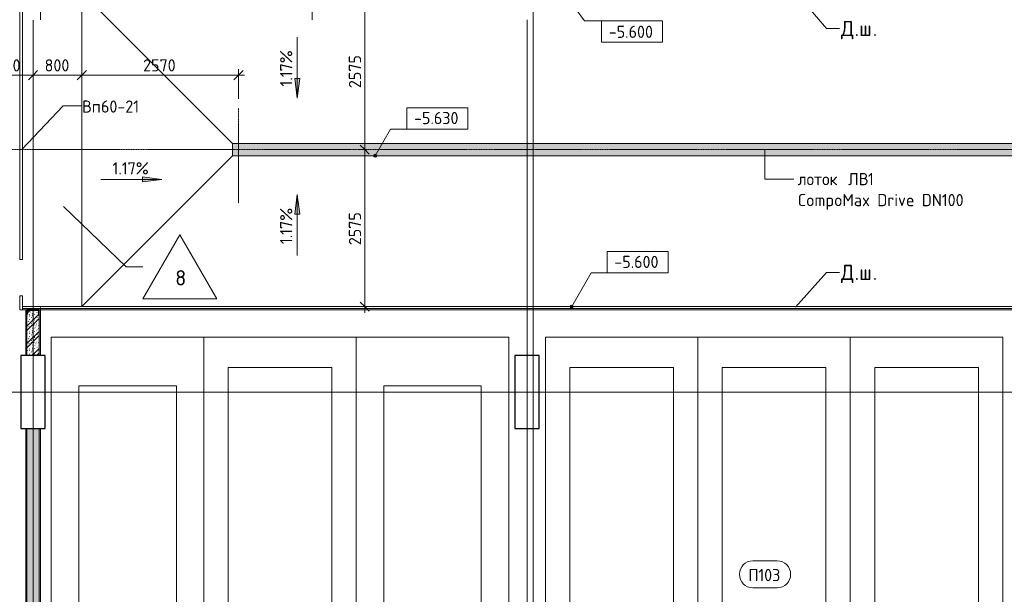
# Model space of a CAD drawing. Header units: millimetres. Extents: x 25420 to 100191, y -10965 to 131188.
# Tile 20 of 53: x 56681 to 72825, y 70684 to 80105. Entities that reach past the tile are written whole.
import ezdxf

# ---------------------------------------------------------------- set-up
doc = ezdxf.new("R2010")
doc.units = ezdxf.units.MM
for name, pattern in [('3_ Штрих_ 1 х 1 мм', [2, 1, -1]), ('4_ Штрихпунктир_ 10 х 2 мм', [14, 10, -2, 0, -2]), ('4_ Штрихпунктир_ 5 х 2 мм', [9, 5, -2, 0, -2])]:
    doc.linetypes.add(name, pattern=pattern)
for name, color, linetype, lineweight in [('A-ANNO-DIMS', 7, 'Continuous', 5), ('A-ANNO-DIMS-100', 7, 'Continuous', 5), ('A-AREA', 7, '3_ Штрих_ 1 х 1 мм', 13), ('A-AREA-IDEN', 7, 'Continuous', 5), ('A-DETL', 7, 'Continuous', 25), ('A-DETL-GENF', 7, 'Continuous', 13), ('A-DOOR', 7, 'Continuous', 13), ('A-DOOR-IDEN', 7, 'Continuous', 5), ('A-FLOR', 7, 'Continuous', 13), ('A-FLOR-IDEN', 7, 'Continuous', 5), ('A-GENM', 7, 'Continuous', 13), ('A-WALL', 7, 'Continuous', 13), ('A-WALL-PATT', 7, 'Continuous', 13), ('C-PRKG', 7, 'Continuous', 13), ('G-ANNO-DIMS', 7, 'Continuous', 5), ('G-ANNO-TEXT', 7, 'Continuous', 5), ('I-WALL', 7, 'Continuous', 13), ('M-EQPM', 7, 'Continuous', 13), ('S-COLS', 7, 'Continuous', 25), ('S-GRID', 7, 'Continuous', 5)]:
    doc.layers.add(name, color=color, linetype=linetype, lineweight=lineweight)
doc.styles.add('GOST Common_2', font='GOST_Common.ttf', dxfattribs={"height": 250})
doc.styles.add('GOST Common_3', font='GOST_Common.ttf', dxfattribs={"height": 200})
doc.dimstyles.new('2_мм', dxfattribs={"dimscale": 304.8, "dimtxt": 201.142999, "dimasz": 0.492126, "dimexe": 0.328084, "dimexo": 0.492126, "dimgap": 0, "dimtad": 1, "dimdec": 0, "dimdsep": 46, "dimtxsty": 'GOST Common_3', "dimblk1": 'OBLIQUE', "dimblk2": 'OBLIQUE', "dimsah": 1, "dimcen": 0.09, "dimdle": 0.328084, "dimadec": 5, "dimazin": 2, "dimtfac": 1, "dimtdec": 4, "dimtix": 1, "dimtmove": 0, "dimatfit": 3, "dimfxl": 1, "dimtvp": 1, "dimtolj": 1, "dimtzin": 0, "dimarcsym": 2})
pattern_1 = [(0, (0, 0), (203.2, 50.8), [3.353, -149.047, 3.353, -149.047, -812.8]), (0, (0, 0), (203.2, 50.8), [-304.8, 3.353, -301.447, 3.353, -149.047, -355.6]), (0, (0, 0), (203.2, 50.8), [-762, 3.353, -98.247, 3.353, -250.647]), (120, (76.2, 25.4), (-145.59409, 150.576362), [3.353, -149.047, 3.353, -149.047, -812.8]), (120, (76.2, 25.4), (-145.59409, 150.576362), [-304.8, 3.353, -301.447, 3.353, -149.047, -355.6]), (120, (76.2, 25.4), (-145.59409, 150.576362), [-762, 3.353, -98.247, 3.353, -250.647]), (240, (101.6, 127), (-57.60591, -201.376362), [3.353, -149.047, 3.353, -149.047, -812.8]), (240, (101.6, 127), (-57.60591, -201.376362), [-304.8, 3.353, -301.447, 3.353, -149.047, -355.6]), (240, (101.6, 127), (-57.60591, -201.376362), [-762, 3.353, -98.247, 3.353, -250.647])]
pattern_2 = [(135, (150.28, 188.64), (-282.8427, 3e-14), [5, -395]), (135, (174.9, 237.36), (-282.8427, 3e-14), [5, -395]), (135, (211.96, 236.53), (-282.8427, 3e-14), [5, -395]), (135, (114.96, 223.96), (-282.8427, 3e-14), [5, -395]), (135, (77.54, 223.96), (-282.8427, 3e-14), [5, -395]), (135, (57.44, 184.52), (-282.8427, 3e-14), [5, -395]), (135, (66.21, 142.9), (-282.8427, 3e-14), [5, -395]), (135, (107.33, 161), (-282.8427, 3e-14), [5, -395]), (135, (99.08, 130.94), (-282.8427, 3e-14), [5, -395]), (135, (22.6, 136.46), (-282.8427, 3e-14), [5, -395]), (135, (21.16, 168.08), (-282.8427, 3e-14), [5, -395]), (135, (46.13, 96.12), (-282.8427, 3e-14), [5, -395]), (135, (3.54, 74.6), (-282.8427, 3e-14), [5, -395]), (135, (40.3, 47.56), (-282.8427, 3e-14), [5, -395]), (135, (39.77, 18.47), (-282.8427, 3e-14), [5, -395]), (135, (76.94, 37.28), (-282.8427, 3e-14), [5, -395]), (135, (114.18, 62.4), (-282.8427, 3e-14), [5, -395]), (135, (139.87, 90.2), (-282.8427, 3e-14), [5, -395]), (135, (141.44, 15.82), (-282.8427, 3e-14), [5, -395]), (135, (188.69, 26.73), (-282.8427, 3e-14), [5, -395]), (135, (176.14, 51.36), (-282.8427, 3e-14), [5, -395]), (135, (177.03, 0), (-282.8427, 3e-14), [5, -395]), (135, (276.61, 8.22), (-282.8427, 3e-14), [5, -395]), (135, (271.19, 31.72), (-282.8427, 3e-14), [5, -395]), (135, (268.29, 119.65), (-282.8427, 3e-14), [5, -395]), (135, (237.92, 101.95), (-282.8427, 3e-14), [5, -395]), (135, (237.92, 158.27), (-282.8427, 3e-14), [5, -395]), (135, (260.4, 204.35), (-282.8427, 3e-14), [5, -395]), (135, (275.54, 235.4), (-282.8427, 3e-14), [5, -395]), (135, (117.62, 268.96), (-282.8427, 3e-14), [5, -395]), (135, (203.62, 273.83), (-282.8427, 3e-14), [5, -395]), (135, (47.24, 279.3), (-282.8427, 3e-14), [5, -395]), (135, (23.2, 266.16), (-282.8427, 3e-14), [5, -395]), (135, (42.78, 232.52), (-282.8427, 3e-14), [5, -395]), (135, (177.76, 90.57), (-282.8427, 3e-14), [5, -395]), (135, (181.12, 121.8), (-282.8427, 3e-14), [5, -395]), (135, (206.73, 172.06), (-282.8427, 3e-14), [5, -395]), (135, (143.14, 136.62), (-282.8427, 3e-14), [5, -395]), (135, (211.51, 131.86), (-282.8427, 3e-14), [5, -395]), (135, (81.47, 95.1), (-282.8427, 3e-14), [5, -395]), (135, (235.13, 60.46), (-282.8427, 3e-14), [5, -395]), (135, (242.24, 4.89), (-282.8427, 3e-14), [5, -395]), (45, (0, 106.07), (-282.8427, 0), []), (45, (106.07, 0), (-282.8427, 0), []), (45, (176.78, 0), (-282.8427, 0), []), (45, (0, 176.78), (-282.8427, 0), [])]

# ---------------------------------------------------------------- blocks, each defined once
blk = doc.blocks.new('Наметкина 10_РД_АР_П_Отделка_R21_rvt-1--01_Подвал_МП_часть Б')
at = {"layer": 'A-WALL-PATT', "lineweight": 5}
h = blk.add_hatch(dxfattribs=at)
h.set_pattern_fill('FP_6', color=256, style=0, pattern_type=2)
h.set_pattern_definition(pattern_1)
h.paths.add_polyline_path([(57020, 74600), (57020, 75350), (57000, 75350), (57000, 74600)])
h.paths.add_polyline_path([(57020, 80600), (57020, 86600), (57000, 86600), (57000, 80600)])
h = blk.add_hatch(dxfattribs=at)
h.set_pattern_fill('FP_6', color=256, style=0, pattern_type=2)
h.set_pattern_definition(pattern_1)
h.paths.add_polyline_path([(56799, 74600), (56800, 74600), (56799, 75350), (56780, 75350), (56780, 74600)])
h = blk.add_hatch(dxfattribs=at)
h.set_pattern_fill('FP_6', color=256, style=0, pattern_type=2)
h.set_pattern_definition(pattern_1)
h.paths.add_polyline_path([(56800, 66400), (56800, 73400), (56780, 73400), (56780, 66400)])
h = blk.add_hatch(dxfattribs=at)
h.set_pattern_fill('FP_6', color=256, style=0, pattern_type=2)
h.set_pattern_definition(pattern_1)
h.paths.add_polyline_path([(57020, 66400), (57020, 73400), (57000, 73400), (57000, 66400)])
at = {"layer": 'A-WALL'}
for p, q in [((56799, 75350), (56780, 75350)), ((56780, 75350), (56780, 74600)), ((56800, 74600), (56800, 75274)), ((57000, 75350), (57000, 74600)), ((57020, 75350), (57000, 75350)), ((57020, 74600), (57020, 75350)), ((56780, 74600), (56800, 74600)), ((57000, 74600), (57020, 74600)), ((56800, 73400), (56780, 73400)), ((56780, 73400), (56780, 66400)), ((56800, 66400), (56800, 73400)), ((57000, 73400), (57000, 66400)), ((57020, 73400), (57000, 73400)), ((57020, 66400), (57020, 73400))]:
    blk.add_line(p, q, dxfattribs=at)
blk = doc.blocks.new('АР_Машиноместо - 4900x2400_М__5300х2500_-V4--01_Подвал_МП_часть Б')
at = {"layer": 'C-PRKG'}
for p, q in [((2500, 0), (0, 0)), ((0, 0), (0, -5300)), ((2500, 0), (2500, -5300)), ((450, -800), (450, -4500)), ((450, -800), (2050, -800)), ((2050, -800), (2050, -4500)), ((450, -4500), (2050, -4500)), ((2500, -5300), (0, -5300))]:
    blk.add_line(p, q, dxfattribs=at)
blk = doc.blocks.new('АР_Машиноместо - 5300x2500_С-V3--01_Подвал_МП_часть Б')
at = {"layer": 'C-PRKG'}
for p, q in [((2500, 5300), (0, 5300)), ((0, 0), (0, 5300)), ((2500, 0), (2500, 5300)), ((400, 4800), (2100, 4800)), ((400, 500), (400, 4800)), ((2100, 500), (2100, 4800)), ((400, 500), (2100, 500)), ((2500, 0), (0, 0))]:
    blk.add_line(p, q, dxfattribs=at)
blk = doc.blocks.new('АР_Машиноместо - 4900x2400_М__5300х2500_-V13--01_Подвал_МП_часть Б')
at = {"layer": 'C-PRKG'}
for p, q in [((2500, 5300), (0, 5300)), ((0, 5200), (0, 5300)), ((2500, 0), (2500, 5300)), ((0, 0), (0, 5050)), ((450, 4500), (2050, 4500)), ((450, 800), (450, 4500)), ((2050, 800), (2050, 4500)), ((450, 800), (2050, 800)), ((2500, 0), (0, 0))]:
    blk.add_line(p, q, dxfattribs=at)
blk = doc.blocks.new('АР_Машиноместо - 5300x2500_С-V5--01_Подвал_МП_часть Б')
at = {"layer": 'C-PRKG'}
for p, q in [((2500, 0), (0, 0)), ((0, 0), (0, -5300)), ((2500, 0), (2500, -5300)), ((400, -500), (400, -4800)), ((400, -500), (2100, -500)), ((2100, -500), (2100, -4800)), ((400, -4800), (2100, -4800)), ((2500, -5300), (0, -5300))]:
    blk.add_line(p, q, dxfattribs=at)
blk = doc.blocks.new('АР_Лоток - 200х100h_ЛВ1-7516029--01_Подвал_МП_часть Б')
at = {"layer": 'M-EQPM', "true_color": 0xdddddd}
blk.add_hatch(color=254, dxfattribs=at).paths.add_polyline_path([(14034, -100), (18603, -100), (18603, 100), (0, 100), (0, -100), (6463, -100)])
blk = doc.blocks.new('АР-Заполнение деф_ шва - Д_ш_-4332460--01_Подвал_МП_часть Б')
at = {"layer": 'A-GENM'}
for p, q in [((25101, 25), (25175, 25)), ((25101, -25), (25155, -25))]:
    blk.add_line(p, q, dxfattribs=at)
blk = doc.blocks.new('АР-Заполнение деф_ шва - Д_ш_-4338032--01_Подвал_МП_часть Б')
at = {"layer": 'A-GENM'}
for p, q in [((0, 25), (31292, 25)), ((20, -25), (31292, -25))]:
    blk.add_line(p, q, dxfattribs=at)
blk = doc.blocks.new('АР-Ворота сборка - Ворота секционные_5200х2600 _h_-7307873--01_Подвал_МП_часть Б')
at = {"layer": 'A-DETL-GENF'}
for p, q in [((-2275, 218), (-2503, 218)), ((-2503, 218), (-2503, 173)), ((-2503, 173), (-2275, 173)), ((-2275, 173), (-2275, 218)), ((-1675, 218), (-1675, 173)), ((2753, 218), (-1675, 218)), ((-1675, 173), (2753, 173)), ((2753, 173), (2753, 218))]:
    blk.add_line(p, q, dxfattribs=at)
blk = doc.blocks.new('АР_Фахверк_ _Швеллер полки параллельные_ - 20П-6181214--01_Подвал_МП_часть Б')
at = {"layer": 'S-COLS'}
blk.add_hatch(color=256, dxfattribs=at).paths.add_polyline_path([(53, -100), (53, -97), (51, -93), (47, -91), (-8, -91), (-15, -88), (-18, -82), (-18, 81), (-15, 88), (-8, 91), (47, 91), (51, 93), (53, 96), (53, 100), (-23, 100), (-23, -100)])
for p, q in [((53, 100), (-23, 100)), ((-23, 100), (-23, -100)), ((-18, -82), (-18, 81)), ((-8, 91), (47, 91)), ((53, 96), (53, 100)), ((-23, -100), (53, -100)), ((47, -91), (-8, -91)), ((53, -100), (53, -97))]:
    blk.add_line(p, q, dxfattribs=at)
for centre, radius, start, end in [((-8, 81), 9.5, 90, 180), ((47, 96), 5.5, 270, 360), ((-8, -82), 9.5, 180, 270), ((47, -97), 5.5, 360, 90)]:
    blk.add_arc(centre, radius, start, end, dxfattribs=at)
blk = doc.blocks.new('Марка помещения _Номер_ - 2 мм-68851--01_Подвал_МП_часть Б')
at = {"layer": 'A-AREA-IDEN'}
for p, q in [((-2.03, 2.21), (1.97, 2.21)), ((-2.03, -2.19), (1.97, -2.19))]:
    blk.add_line(p, q, dxfattribs=at)
for centre, start, end in [((-2.03, 0.01), 90, 270), ((1.97, 0.01), 270, 90)]:
    blk.add_arc(centre, 2.2, start, end, dxfattribs=at)
blk = doc.blocks.new('Высотные отметки - Frame_2-749557--01_Подвал_МП_часть Б')
at = {"layer": 'G-ANNO-DIMS'}
for p, q in [((-5, 3.5), (-5, 0)), ((5, 3.5), (-5, 3.5)), ((5, 0), (5, 3.5)), ((-5, 0), (5, 0))]:
    blk.add_line(p, q, dxfattribs=at)
blk = doc.blocks.new('DIMBLOCK203--01_Подвал_МП_часть Б')
at = {"layer": 'A-ANNO-DIMS-100', "transparency": 16777216}
for p, q in [((56100, 79151), (56100, 79295)), ((56900, 79151), (56900, 79295)), ((56100, 79195), (56900, 79195)), ((56100, 79195), (56100, 79151)), ((56900, 79195), (56900, 79151))]:
    blk.add_line(p, q, dxfattribs=at)
at = {"layer": 'A-ANNO-DIMS-100', "lineweight": 25, "transparency": 16777216}
for p, q in [((56100, 79195), (56175, 79270)), ((56900, 79195), (56975, 79270)), ((56100, 79195), (56025, 79120)), ((56900, 79195), (56825, 79120))]:
    blk.add_line(p, q, dxfattribs=at)
at = {"layer": 'A-ANNO-DIMS-100', "color": 0, "transparency": 16777216, "insert": (56290, 79456), "char_height": 200, "width": 503.2, "attachment_point": 1, "line_spacing_factor": 1.022761, "style": 'GOST Common_3'}
blk.add_mtext('800', dxfattribs=at)
blk = doc.blocks.new('_Oblique')
at = {"color": 0, "linetype": 'ByBlock', "lineweight": -2}
blk.add_line((-0.5, -0.5), (0.5, 0.5), dxfattribs=at)
blk = doc.blocks.new('DIMBLOCK204--01_Подвал_МП_часть Б')
at = {"layer": 'A-ANNO-DIMS-100', "transparency": 16777216}
for p, q in [((56900, 79151), (56900, 79295)), ((57700, 79151), (57700, 79295)), ((56900, 79195), (57700, 79195)), ((56900, 79195), (56900, 79151)), ((57700, 79195), (57700, 79151))]:
    blk.add_line(p, q, dxfattribs=at)
at = {"layer": 'A-ANNO-DIMS-100', "lineweight": 25, "transparency": 16777216}
for p, q in [((56900, 79195), (56975, 79270)), ((57700, 79195), (57775, 79270)), ((56900, 79195), (56825, 79120)), ((57700, 79195), (57625, 79120))]:
    blk.add_line(p, q, dxfattribs=at)
at = {"layer": 'A-ANNO-DIMS-100', "color": 0, "transparency": 16777216, "insert": (57090, 79456), "char_height": 200, "width": 503.2, "attachment_point": 1, "line_spacing_factor": 1.022761, "style": 'GOST Common_3'}
blk.add_mtext('800', dxfattribs=at)
blk = doc.blocks.new('DIMBLOCK205--01_Подвал_МП_часть Б')
at = {"layer": 'A-ANNO-DIMS-100', "transparency": 16777216}
for p, q in [((57700, 79151), (57700, 79295)), ((60270, 78805), (60270, 79295)), ((57700, 79195), (60370, 79195)), ((57700, 79195), (57700, 79151)), ((60270, 79195), (60270, 78805))]:
    blk.add_line(p, q, dxfattribs=at)
at = {"layer": 'A-ANNO-DIMS-100', "lineweight": 25, "transparency": 16777216}
for p, q in [((57700, 79195), (57775, 79270)), ((60270, 79195), (60345, 79270)), ((57700, 79195), (57625, 79120)), ((60270, 79195), (60195, 79120))]:
    blk.add_line(p, q, dxfattribs=at)
at = {"layer": 'A-ANNO-DIMS-100', "color": 0, "transparency": 16777216, "insert": (58705, 79456), "char_height": 200, "width": 670.93, "attachment_point": 1, "line_spacing_factor": 1.022761, "style": 'GOST Common_3'}
blk.add_mtext('2570', dxfattribs=at)
blk = doc.blocks.new('Марка полов - Марка полов-4106608--01_Подвал_МП_часть Б')
at = {"layer": 'A-FLOR-IDEN'}
for p, q in [((0, 7), (-6.06, -3.5)), ((6.06, -3.5), (0, 7)), ((-6.06, -3.5), (6.06, -3.5))]:
    blk.add_line(p, q, dxfattribs=at)
blk = doc.blocks.new('DIMBLOCK208--01_Подвал_МП_часть Б')
at = {"layer": 'A-ANNO-DIMS-100', "transparency": 16777216}
for p, q in [((62383, 77975), (62239, 77975)), ((62339, 75300), (62339, 77975)), ((62339, 77975), (62383, 77975)), ((62383, 75400), (62239, 75400)), ((62339, 75400), (62383, 75400))]:
    blk.add_line(p, q, dxfattribs=at)
at = {"layer": 'A-ANNO-DIMS-100', "lineweight": 25, "transparency": 16777216}
for p, q in [((62339, 77975), (62264, 78050)), ((62339, 77975), (62414, 77900)), ((62339, 75400), (62264, 75475)), ((62339, 75400), (62414, 75325))]:
    blk.add_line(p, q, dxfattribs=at)
at = {"layer": 'A-ANNO-DIMS-100', "color": 0, "transparency": 16777216, "insert": (62078, 76408), "char_height": 200, "width": 670.93, "attachment_point": 1, "rotation": 90, "line_spacing_factor": 1.022761, "style": 'GOST Common_3'}
blk.add_mtext('2575', dxfattribs=at)
blk = doc.blocks.new('DIMBLOCK209--01_Подвал_МП_часть Б')
at = {"layer": 'A-ANNO-DIMS-100', "lineweight": 25, "transparency": 16777216}
for p, q in [((62339, 80550), (62264, 80625)), ((62339, 80550), (62414, 80475)), ((62339, 77975), (62264, 78050)), ((62339, 77975), (62414, 77900))]:
    blk.add_line(p, q, dxfattribs=at)
at = {"layer": 'A-ANNO-DIMS-100', "transparency": 16777216}
for p, q in [((62339, 77975), (62339, 80650)), ((62383, 80550), (62239, 80550)), ((62339, 80550), (62383, 80550)), ((62383, 77975), (62239, 77975)), ((62339, 77975), (62383, 77975))]:
    blk.add_line(p, q, dxfattribs=at)
at = {"layer": 'A-ANNO-DIMS-100', "color": 0, "transparency": 16777216, "insert": (62078, 78983), "char_height": 200, "width": 670.93, "attachment_point": 1, "rotation": 90, "line_spacing_factor": 1.022761, "style": 'GOST Common_3'}
blk.add_mtext('2575', dxfattribs=at)

msp = doc.modelspace()

# ---------------------------------------------------------------- hatches: boundary and pattern name
at = {"layer": 'A-WALL-PATT', "lineweight": 5}
h = msp.add_hatch(dxfattribs=at)
h.set_pattern_fill('FP_2', color=256, style=0, pattern_type=2)
h.set_pattern_definition(pattern_2)
h.paths.add_polyline_path([(56999.967009, 74600), (56998.967009, 75274), (56995.467009, 75274), (56991.577922, 75275.610913), (56989.967009, 75279.5), (56989.967009, 75335.3), (56987.184523, 75342.017514), (56980.467009, 75344.8), (56817.467009, 75344.8), (56810.749495, 75342.017514), (56807.967009, 75335.3), (56807.967009, 75279.5), (56806.356096, 75275.610913), (56799.967009, 75274), (56799.967009, 74600), (56998.967009, 74600)])
h = msp.add_hatch(dxfattribs=at)
h.set_pattern_fill('FP_2', color=256, style=0, pattern_type=2)
h.set_pattern_definition(pattern_2)
h.paths.add_polyline_path([(57000, 66400), (57000, 73400), (56800, 73400), (56800, 66400)])
at = {"layer": 'G-ANNO-DIMS'}
for points in [[(61232.149759, 78820.814278), (61273.949427, 79138.314278), (61190.350091, 79138.314278)], [(59014.553238, 77486.147406), (58697.053238, 77527.947074), (58697.053238, 77444.347738)], [(61232.149759, 77236.484591), (61190.350091, 76918.984591), (61273.949427, 76918.984591)]]:
    msp.add_hatch(color=256, dxfattribs=at).paths.add_polyline_path(points)
h = msp.add_hatch(color=256, dxfattribs=at)
edge = h.paths.add_edge_path()
edge.add_arc((62509.351564, 77875), 25, 0, 360)
h = msp.add_hatch(color=256, dxfattribs=at)
edge = h.paths.add_edge_path()
edge.add_arc((65731.968131, 75400), 25, 0, 360)

# ---------------------------------------------------------------- linework, layer by layer
at = {"layer": 'A-AREA'}
msp.add_line((57019.967009, 75400), (57019.967009, 75350), dxfattribs=at)
at = {"layer": 'A-DETL', "linetype": '4_ Штрихпунктир_ 5 х 2 мм', "lineweight": 5}
for p, q in [((60270, 78655), (60270, 77095)), ((89346.177903, 77975), (32790, 77975))]:
    msp.add_line(p, q, dxfattribs=at)
at = {"layer": 'A-DOOR-IDEN'}
for p, q in [((56718.011663, 77975), (57396.997049, 78693.254199)), ((57396.997049, 78693.254199), (57703.407204, 78693.254199))]:
    msp.add_line(p, q, dxfattribs=at)
at = {"layer": 'A-FLOR'}
for p, q in [((57700, 75400), (57700, 80550)), ((60171.536553, 78074.633593), (57700, 80550)), ((60171.536553, 77875), (60171.536553, 78075)), ((88291.89493, 78075), (60171.536553, 78075)), ((57700, 75400), (60171.536553, 77875.366407)), ((88291.89493, 77875), (60171.536553, 77875)), ((88291.89493, 75400), (56726.467009, 75400)), ((56726.467009, 75370), (88291.89493, 75370)), ((56726.467009, 75350), (56779.967009, 75350)), ((57019.967009, 75350), (88291.89493, 75350))]:
    msp.add_line(p, q, dxfattribs=at)
at = {"layer": 'A-FLOR-IDEN'}
for p, q in [((57398.708588, 77042.580759), (58425.675868, 76050.703804)), ((58425.675868, 76050.703804), (58702.407204, 76050.703804))]:
    msp.add_line(p, q, dxfattribs=at)
at = {"layer": 'G-ANNO-DIMS'}
for p, q in [((65602.614915, 80550), (65944.439467, 80086.207829)), ((65944.439467, 80086.207829), (66722.214172, 80086.207829)), ((61232.149759, 79820.814278), (61232.149759, 78820.814278)), ((61273.949427, 79138.314278), (61190.350091, 79138.314278)), ((61190.350091, 79138.314278), (61232.149759, 78820.814278)), ((61232.149759, 78820.814278), (61273.949427, 79138.314278)), ((62509.351564, 77875), (62760.797084, 78310.516416)), ((62760.797084, 78310.516416), (63529.189614, 78310.516416)), ((59014.553238, 77486.147406), (58697.053238, 77527.947074)), ((58697.053238, 77527.947074), (58697.053238, 77444.347738)), ((58014.553238, 77486.147406), (59014.553238, 77486.147406)), ((58697.053238, 77444.347738), (59014.553238, 77486.147406)), ((61232.149759, 77236.484591), (61190.350091, 76918.984591)), ((61273.949427, 76918.984591), (61232.149759, 77236.484591)), ((61232.149759, 76236.484591), (61232.149759, 77236.484591)), ((61190.350091, 76918.984591), (61273.949427, 76918.984591)), ((65731.968131, 75400), (66050.95978, 75952.509743)), ((66050.95978, 75952.509743), (66812.988277, 75952.509743))]:
    msp.add_line(p, q, dxfattribs=at)
for centre in [(62509.351564, 77875), (65731.968131, 75400)]:
    msp.add_circle(centre, 25, dxfattribs=at)
at = {"layer": 'G-ANNO-TEXT'}
for p, q in [((69402.906292, 80558.69696), (69910.992174, 79959.984078)), ((69910.992174, 79959.984078), (70122.184208, 79959.984078)), ((68899.707458, 77977.19902), (68899.707458, 77491.237547)), ((68899.707458, 77491.237547), (69372.853817, 77491.237547)), ((69402.906292, 75391.30304), (69910.992174, 75961.870088)), ((69910.992174, 75961.870088), (70122.184208, 75961.870088))]:
    msp.add_line(p, q, dxfattribs=at)
at = {"layer": 'I-WALL'}
for p, q in [((56799.967009, 75274), (56799.967009, 74600)), ((56999.967009, 74600), (56999.967009, 75350)), ((56799.967009, 74600), (56999.967009, 74600)), ((56800, 73400), (56800, 66400)), ((57000, 73400), (56800, 73400)), ((57000, 66400), (57000, 73400))]:
    msp.add_line(p, q, dxfattribs=at)
at = {"layer": 'S-COLS'}
for p, q in [((57100, 74600), (56700, 74600)), ((56700, 74600), (56700, 73400)), ((57100, 73400), (57100, 74600)), ((65200, 74600), (64800, 74600)), ((64800, 74600), (64800, 73400)), ((65200, 73400), (65200, 74600)), ((56700, 73400), (57100, 73400)), ((64800, 73400), (65200, 73400))]:
    msp.add_line(p, q, dxfattribs=at)
at = {"layer": 'S-GRID', "linetype": '4_ Штрихпунктир_ 10 х 2 мм'}
for p, q in [((65100, 50350), (65100, 130388.42805)), ((57025, 80104.964717), (57025, 129588.42805)), ((61475, 80104.964717), (61475, 129588.42805)), ((56900, 50350), (56900, 80104.964717)), ((65000, 50560.12304), (65000, 80104.964717)), ((90016.401776, 74000), (28300, 74000))]:
    msp.add_line(p, q, dxfattribs=at)

# ---------------------------------------------------------------- block references
at = {"lineweight": 5}
msp.add_blockref('Наметкина 10_РД_АР_П_Отделка_R21_rvt-1--01_Подвал_МП_часть Б', (0, 0), dxfattribs=at)
at = {"layer": 'A-AREA-IDEN', "xscale": 99.99999999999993, "yscale": 99.99999999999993, "zscale": 99.99999999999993}
msp.add_blockref('Марка помещения _Номер_ - 2 мм-68851--01_Подвал_МП_часть Б', (68904.568736, 71010.139544), dxfattribs=at)
at = {"layer": 'A-DOOR', "rotation": 89.99999999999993}
msp.add_blockref('АР-Ворота сборка - Ворота секционные_5200х2600 _h_-7307873--01_Подвал_МП_часть Б', (56899.967009, 77850), dxfattribs=at)
at = {"layer": 'A-FLOR-IDEN', "xscale": 99.99999999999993, "yscale": 99.99999999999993, "zscale": 99.99999999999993}
msp.add_blockref('Марка полов - Марка полов-4106608--01_Подвал_МП_часть Б', (59308.624986, 75875.703804), dxfattribs=at)
at = {"layer": 'A-GENM'}
for name, p in [('АР-Заполнение деф_ шва - Д_ш_-4332460--01_Подвал_МП_часть Б', (31625, 75375)), ('АР-Заполнение деф_ шва - Д_ш_-4338032--01_Подвал_МП_часть Б', (56999.967009, 75375))]:
    msp.add_blockref(name, p, dxfattribs=at)
at = {"layer": 'C-PRKG'}
for name, p in [('АР_Машиноместо - 4900x2400_М__5300х2500_-V4--01_Подвал_МП_часть Б', (57200, 74900)), ('АР_Машиноместо - 5300x2500_С-V5--01_Подвал_МП_часть Б', (65300, 74900)), ('АР_Машиноместо - 5300x2500_С-V5--01_Подвал_МП_часть Б', (67800, 74900))]:
    msp.add_blockref(name, p, dxfattribs=at)
at = {"layer": 'C-PRKG', "rotation": 180}
for name, p in [('АР_Машиноместо - 5300x2500_С-V3--01_Подвал_МП_часть Б', (62200, 74900)), ('АР_Машиноместо - 4900x2400_М__5300х2500_-V13--01_Подвал_МП_часть Б', (64700, 74900)), ('АР_Машиноместо - 5300x2500_С-V3--01_Подвал_МП_часть Б', (72800, 74900))]:
    msp.add_blockref(name, p, dxfattribs=at)
at = {"layer": 'G-ANNO-DIMS', "xscale": 99.99999999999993, "yscale": 99.99999999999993, "zscale": 99.99999999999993, "rotation": 180}
msp.add_blockref('Высотные отметки - Frame_2-749557--01_Подвал_МП_часть Б', (66722.214172, 80086.207829), dxfattribs=at)
at = {"layer": 'G-ANNO-DIMS', "extrusion": (0, 0, -1), "xscale": 99.99999999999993, "yscale": 99.99999999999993, "zscale": 99.99999999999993}
for p in [(-63529.189614, 78310.516416), (-66812.988277, 75952.509743)]:
    msp.add_blockref('Высотные отметки - Frame_2-749557--01_Подвал_МП_часть Б', p, dxfattribs=at)
at = {"layer": 'M-EQPM'}
msp.add_blockref('АР_Лоток - 200х100h_ЛВ1-7516029--01_Подвал_МП_часть Б', (60171.536553, 77975), dxfattribs=at)
at = {"layer": 'S-COLS', "rotation": 270.0000000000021}
msp.add_blockref('АР_Фахверк_ _Швеллер полки параллельные_ - 20П-6181214--01_Подвал_МП_часть Б', (56898.967009, 75327), dxfattribs=at)

# ---------------------------------------------------------------- texts
at = {"layer": 'A-AREA-IDEN', "char_height": 200, "attachment_point": 1, "style": 'GOST Common_3'}
for s, insert, width in [('\\fGOST Common|b0|i0|c204|p34|;П', (68627.054539, 71098.882726), 200.421875), ('103', (68792.419123, 71098.882726), 464.97875)]:
    msp.add_mtext(s, dxfattribs=dict(at, insert=insert, width=width))
at = {"layer": 'A-DOOR-IDEN', "char_height": 200, "attachment_point": 1, "style": 'GOST Common_3'}
for s, insert, width in [('Вп', (57703.407204, 78780.827115), 376.793125), ('60-21', (58014.29262, 78780.827115), 825.738125)]:
    msp.add_mtext(s, dxfattribs=dict(at, insert=insert, width=width))
at = {"layer": 'A-FLOR-IDEN', "insert": (59231.748703, 75997.765477), "char_height": 250, "width": 216.455625, "attachment_point": 1, "style": 'GOST Common_2'}
msp.add_mtext('\\fGOST Common|b0|i0|c204|p34|;8', dxfattribs=at)
at = {"layer": 'G-ANNO-DIMS', "char_height": 200, "attachment_point": 1, "line_spacing_factor": 1.022761, "style": 'GOST Common_3'}
for s, insert, width in [('-5.600', (66340.057646, 80006.653152), 917.17566319), ('-5.630', (63147.033087, 78591.882077), 917.17566319), ('1.17%', (58203.799641, 77767.513067), 745.80863138), ('-5.600', (66430.83175, 76233.875404), 917.17566319)]:
    msp.add_mtext(s, dxfattribs=dict(at, insert=insert, width=width))
at = {"layer": 'G-ANNO-DIMS', "char_height": 200, "width": 745.80863138, "attachment_point": 1, "rotation": 90, "line_spacing_factor": 1.022761, "style": 'GOST Common_3'}
for insert in [(60950.784098, 79010.060681), (60950.784098, 76425.730995)]:
    msp.add_mtext('1.17%', dxfattribs=dict(at, insert=insert))
at = {"layer": 'G-ANNO-TEXT', "attachment_point": 1}
for s, insert, char_height, width, style in [('\\fGOST Common|b0|i0|c204|p34|;Д', (70147.184208, 80084.984078), 250, 272.57375, 'GOST Common_2'), ('\\fGOST Common|b0|i0|c204|p34|;ш', (70444.840458, 80084.984078), 250, 272.57375, 'GOST Common_2'), ('\\fGOST Common|b0|i0|c204|p34|;.', (70372.080041, 80084.984078), 250, 88.185625, 'GOST Common_2'), ('\\fGOST Common|b0|i0|c204|p34|;.', (70669.736291, 80084.984078), 250, 88.185625, 'GOST Common_2'), ('лоток', (69437.853817, 77591.237547), 200, 913.92375, 'GOST Common_3'), ('\\fGOST Common|b0|i0|c204|p34|; ', (70191.916317, 77591.237547), 200, 88.185625, 'GOST Common_3'), ('ЛВ', (70264.676734, 77591.237547), 200, 392.826875, 'GOST Common_3'), ('\\fGOST Common|b0|i0|c204|p34|;1', (70588.791317, 77591.237547), 200, 120.253125, 'GOST Common_3'), ('CompoMax Drive DN100', (69437.853817, 77247.279214), 200, 3310.969375, 'GOST Common_3'), ('\\fGOST Common|b0|i0|c204|p34|;Д', (70147.184208, 76086.870088), 250, 272.57375, 'GOST Common_2'), ('\\fGOST Common|b0|i0|c204|p34|;.', (70372.080041, 76086.870088), 250, 88.185625, 'GOST Common_2'), ('\\fGOST Common|b0|i0|c204|p34|;ш', (70444.840458, 76086.870088), 250, 272.57375, 'GOST Common_2'), ('\\fGOST Common|b0|i0|c204|p34|;.', (70669.736291, 76086.870088), 250, 88.185625, 'GOST Common_2')]:
    msp.add_mtext(s, dxfattribs=dict(at, insert=insert, char_height=char_height, width=width, style=style))

# ---------------------------------------------------------------- dimensions: what is measured, and where the dimension line sits
at = {"layer": 'A-ANNO-DIMS'}
for base, p1, p2, picture, middle in [((62339.239138, 80550), (62233.173121, 77975), (62233.173121, 80550), 'DIMBLOCK209--01_Подвал_МП_часть Б', (62239.239138, 79262.5)), ((62339.239138, 77975), (62233.173121, 75400), (62233.173121, 77975), 'DIMBLOCK208--01_Подвал_МП_часть Б', (62239.239138, 76687.5))]:
    dim = msp.add_linear_dim(base=base, p1=p1, p2=p2, angle=90, dimstyle='2_мм', override={"dimpost": '<>', "dimfxl": 2575}, dxfattribs=at)
    dim.commit()
    dim.dimension.update_dxf_attribs({"geometry": picture, "text_midpoint": middle})
for base, p1, p2, override, picture, middle in [((56900, 79194.857399), (56100, 79300.923416), (56900, 79300.923416), {"dimpost": '<>', "dimfxl": 800}, 'DIMBLOCK203--01_Подвал_МП_часть Б', (56500, 79294.857399)), ((57700, 79194.857399), (56900, 79300.923416), (57700, 79300.923416), {"dimpost": '<>', "dimfxl": 800}, 'DIMBLOCK204--01_Подвал_МП_часть Б', (57300, 79294.857399)), ((60270, 79194.857399), (57700, 79300.923416), (60270, 78655), {"dimpost": '<>', "dimfxl": 2649.927746}, 'DIMBLOCK205--01_Подвал_МП_часть Б', (58985, 79294.857399))]:
    dim = msp.add_linear_dim(base=base, p1=p1, p2=p2, dimstyle='2_мм', override=override, dxfattribs=at)
    dim.commit()
    dim.dimension.update_dxf_attribs({"geometry": picture, "text_midpoint": middle})

doc.saveas('drawing.dxf')
